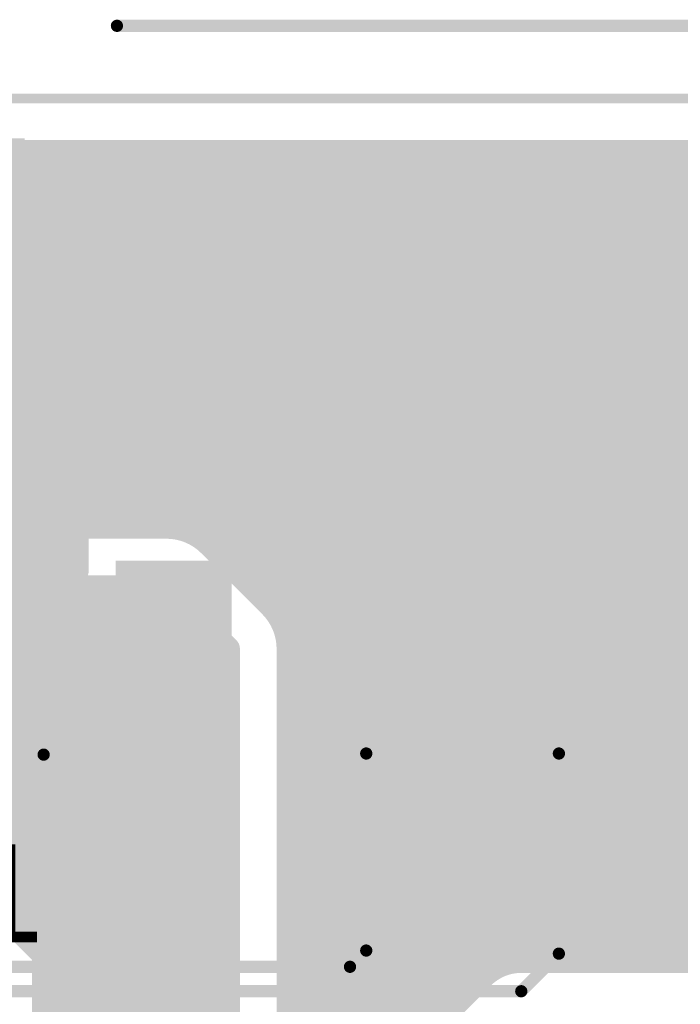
# Model space of a CAD drawing. Extents: x 9.47 to 11.2, y 3.36 to 4.75.
# Tile 46 of 50: x 10.41 to 10.68, y 4.34 to 4.74. Entities that reach past the tile are written whole.
import ezdxf

# ---------------------------------------------------------------- set-up
doc = ezdxf.new("R2010")
doc.units = 0
doc.layers.get('0').update_dxf_attribs({"linetype": 'CONTINUOUS'})
for name, color, linetype in [('BOTTOMLAYER', 5, 'CONTINUOUS'), ('BOTTOMSOLDER', 6, 'CONTINUOUS'), ('KEEPOUTLAYER', 6, 'CONTINUOUS'), ('MECHANICAL1', 6, 'CONTINUOUS'), ('TOPLAYER', 1, 'CONTINUOUS'), ('TOPOVERLAY', 2, 'CONTINUOUS'), ('TOPPASTE', 8, 'CONTINUOUS'), ('TOPSOLDER', 216, 'CONTINUOUS')]:
    doc.layers.add(name, color=color, linetype=linetype)

# ---------------------------------------------------------------- blocks, each defined once
blk = doc.blocks.new('PH2_0_6P_10')
at = {"layer": 'TOPLAYER'}
for points in [[(-0.216789, -0.192613), (-0.177419, -0.192613), (-0.216789, -0.043007), (-0.177419, -0.043007)], [(-0.138049, -0.192613), (-0.098679, -0.192613), (-0.138049, -0.043007), (-0.098679, -0.043007)], [(-0.059309, -0.192613), (-0.019939, -0.192613), (-0.059309, -0.043007), (-0.019939, -0.043007)]]:
    blk.add_solid(points, dxfattribs=at)
at = {"layer": 'TOPOVERLAY', "const_width": 0.005}
for points in [[(-0.220254, 0.17969), (0.219746, 0.17969)], [(-0.315215, -0.118265), (-0.250215, -0.118265)]]:
    blk.add_lwpolyline(points, dxfattribs=at)
at = {"layer": 'TOPOVERLAY', "const_width": 0.0025}
for points in [[(-0.221504, 0.17969, 1), (-0.219004, 0.17969, 1)], [(-0.251465, -0.118265, 1), (-0.248965, -0.118265, 1)]]:
    blk.add_lwpolyline(points, format="xyb", close=True, dxfattribs=at)
at = {"layer": 'TOPPASTE'}
for points in [[(-0.216789, -0.192613), (-0.177419, -0.192613), (-0.216789, -0.043007), (-0.177419, -0.043007)], [(-0.138049, -0.192613), (-0.098679, -0.192613), (-0.138049, -0.043007), (-0.098679, -0.043007)], [(-0.059309, -0.192613), (-0.019939, -0.192613), (-0.059309, -0.043007), (-0.019939, -0.043007)]]:
    blk.add_solid(points, dxfattribs=at)
at = {"layer": 'TOPSOLDER'}
for points in [[(-0.324993, 0.02569), (-0.257938, 0.02569), (-0.324993, 0.13369), (-0.257938, 0.13369)], [(-0.220789, -0.196613), (-0.173419, -0.196613), (-0.220789, -0.039007), (-0.173419, -0.039007)], [(-0.142049, -0.196613), (-0.094679, -0.196613), (-0.142049, -0.039007), (-0.094679, -0.039007)], [(-0.063309, -0.196613), (-0.015939, -0.196613), (-0.063309, -0.039007), (-0.015939, -0.039007)]]:
    blk.add_solid(points, dxfattribs=at)

msp = doc.modelspace()

# ---------------------------------------------------------------- linework, layer by layer
at = {"layer": 'BOTTOMLAYER', "const_width": 0.01}
for points in [[(9.497, 4.688), (11.178, 4.688)], [(10.41, 4.535), (10.41, 4.688)], [(10.42, 4.535), (10.42, 4.688)], [(10.43, 4.535), (10.43, 4.688)], [(10.44, 4.535), (10.44, 4.688)], [(10.45, 4.535), (10.45, 4.688)], [(10.46, 4.535), (10.46, 4.688)], [(10.47, 4.535), (10.47, 4.688)], [(10.48, 4.534495), (10.48, 4.688)], [(10.49, 4.53), (10.49, 4.688)], [(10.5, 4.520355), (10.5, 4.688)], [(10.51, 4.510355), (10.51, 4.688)], [(10.52, 4.5), (10.52, 4.688)], [(10.53, 4.290355), (10.53, 4.688)], [(10.54, 4.285), (10.54, 4.688)], [(10.55, 4.306583), (10.55, 4.688)], [(10.56, 4.315981), (10.56, 4.688)], [(10.57, 4.31958), (10.57, 4.688)], [(10.58, 4.32682), (10.58, 4.688)], [(10.59, 4.33682), (10.59, 4.688)], [(10.6, 4.34682), (10.6, 4.688)], [(10.61, 4.355156), (10.61, 4.688)], [(10.62, 4.3575), (10.62, 4.688)], [(10.63, 4.3575), (10.63, 4.688)], [(10.64, 4.3575), (10.64, 4.688)], [(10.65, 4.3575), (10.65, 4.688)], [(10.66, 4.3575), (10.66, 4.688)], [(10.67, 4.3575), (10.67, 4.688)], [(10.68, 4.3575), (10.68, 4.688)], [(10.69, 4.3575), (10.69, 4.688)], [(9.497, 4.68), (11.178, 4.68)], [(9.497, 4.67), (11.178, 4.67)], [(9.497, 4.66), (11.05, 4.66)], [(9.497, 4.65), (11.02, 4.65)], [(9.497, 4.64), (11.01, 4.64)], [(9.497, 4.63), (11.004174, 4.63)], [(9.497, 4.62), (11.00101, 4.62)], [(9.497, 4.61), (11, 4.61)], [(9.497, 4.6), (11.00101, 4.6)], [(9.497, 4.59), (11.004174, 4.59)], [(9.497, 4.58), (11.009692, 4.58)], [(9.497, 4.57), (10.99818, 4.57)], [(9.497, 4.56), (10.98818, 4.56)], [(9.497, 4.55), (10.97818, 4.55)], [(9.497, 4.54), (10.96818, 4.54)], [(10.4, 4.535), (10.475, 4.535)], [(10.49, 4.53), (10.958229, 4.53)], [(10.492678, 4.527678), (10.517678, 4.502678)], [(10.500355, 4.52), (10.953063, 4.52)], [(10.4, 4.51), (10.475, 4.51)], [(10.41, 4.375), (10.41, 4.51)], [(10.42, 4.365), (10.42, 4.51)], [(10.43, 4.295), (10.43, 4.51)], [(10.44, 4.1575), (10.44, 4.51)], [(10.45, 4.1575), (10.45, 4.51)], [(10.46, 4.1575), (10.46, 4.51)], [(10.47, 4.1575), (10.47, 4.51)], [(10.475, 4.51), (10.5, 4.485)], [(10.510355, 4.51), (10.9525, 4.51)], [(10.48, 4.1575), (10.48, 4.505)], [(10.4, 4.5), (10.485, 4.5)], [(10.52, 4.5), (10.9525, 4.5)], [(10.49, 4.1575), (10.49, 4.495)], [(10.4, 4.49), (10.495, 4.49)], [(10.524495, 4.49), (10.9525, 4.49)], [(10.5, 4.285), (10.5, 4.485)], [(10.525, 4.295355), (10.525, 4.485)], [(10.4, 4.48), (10.5, 4.48)], [(10.525, 4.48), (10.9525, 4.48)], [(10.4, 4.47), (10.5, 4.47)], [(10.525, 4.47), (10.9525, 4.47)], [(10.4, 4.46), (10.5, 4.46)], [(10.525, 4.46), (10.9525, 4.46)], [(10.4, 4.45), (10.5, 4.45)], [(10.525, 4.45), (10.9525, 4.45)], [(10.4, 4.44), (10.5, 4.44)], [(10.525, 4.44), (10.9525, 4.44)], [(10.4, 4.43), (10.5, 4.43)], [(10.525, 4.43), (10.9525, 4.43)], [(10.4, 4.42), (10.5, 4.42)], [(10.525, 4.42), (10.9525, 4.42)], [(10.4, 4.41), (10.5, 4.41)], [(10.525, 4.41), (10.94318, 4.41)], [(10.4, 4.4), (10.5, 4.4)], [(10.525, 4.4), (10.93318, 4.4)], [(10.4, 4.39), (10.5, 4.39)], [(10.525, 4.39), (10.92318, 4.39)], [(10.4, 4.385), (10.425, 4.36)], [(10.405, 4.38), (10.5, 4.38)], [(10.525, 4.38), (10.91318, 4.38)], [(10.415, 4.37), (10.5, 4.37)], [(10.525, 4.37), (10.90318, 4.37)], [(10.425, 4.36), (10.5, 4.36)], [(10.425, 4.311583), (10.425, 4.36)], [(10.525, 4.36), (10.89318, 4.36)], [(10.62, 4.3575), (10.89068, 4.3575)], [(10.573121, 4.319941), (10.604081, 4.350901)], [(10.425, 4.35), (10.5, 4.35)], [(10.525, 4.35), (10.60318, 4.35)], [(10.425, 4.34), (10.5, 4.34)], [(10.525, 4.34), (10.59318, 4.34)]]:
    msp.add_lwpolyline(points, dxfattribs=at)
at = {"layer": 'BOTTOMLAYER', "const_width": 0.005}
for points in [[(10.4075, 4.688, 1), (10.4125, 4.688, 1)], [(10.4175, 4.688, 1), (10.4225, 4.688, 1)], [(10.4275, 4.688, 1), (10.4325, 4.688, 1)], [(10.4375, 4.688, 1), (10.4425, 4.688, 1)], [(10.4475, 4.688, 1), (10.4525, 4.688, 1)], [(10.4575, 4.688, 1), (10.4625, 4.688, 1)], [(10.4675, 4.688, 1), (10.4725, 4.688, 1)], [(10.4775, 4.688, 1), (10.4825, 4.688, 1)], [(10.4875, 4.688, 1), (10.4925, 4.688, 1)], [(10.4975, 4.688, 1), (10.5025, 4.688, 1)], [(10.5075, 4.688, 1), (10.5125, 4.688, 1)], [(10.5175, 4.688, 1), (10.5225, 4.688, 1)], [(10.5275, 4.688, 1), (10.5325, 4.688, 1)], [(10.5375, 4.688, 1), (10.5425, 4.688, 1)], [(10.5475, 4.688, 1), (10.5525, 4.688, 1)], [(10.5575, 4.688, 1), (10.5625, 4.688, 1)], [(10.5675, 4.688, 1), (10.5725, 4.688, 1)], [(10.5775, 4.688, 1), (10.5825, 4.688, 1)], [(10.5875, 4.688, 1), (10.5925, 4.688, 1)], [(10.5975, 4.688, 1), (10.6025, 4.688, 1)], [(10.6075, 4.688, 1), (10.6125, 4.688, 1)], [(10.6175, 4.688, 1), (10.6225, 4.688, 1)], [(10.6275, 4.688, 1), (10.6325, 4.688, 1)], [(10.6375, 4.688, 1), (10.6425, 4.688, 1)], [(10.6475, 4.688, 1), (10.6525, 4.688, 1)], [(10.6575, 4.688, 1), (10.6625, 4.688, 1)], [(10.6675, 4.688, 1), (10.6725, 4.688, 1)], [(10.6775, 4.688, 1), (10.6825, 4.688, 1)], [(10.4075, 4.535, 1), (10.4125, 4.535, 1)], [(10.4175, 4.535, 1), (10.4225, 4.535, 1)], [(10.4275, 4.535, 1), (10.4325, 4.535, 1)], [(10.4375, 4.535, 1), (10.4425, 4.535, 1)], [(10.4475, 4.535, 1), (10.4525, 4.535, 1)], [(10.4575, 4.535, 1), (10.4625, 4.535, 1)], [(10.4675, 4.535, 1), (10.4725, 4.535, 1)], [(10.4725, 4.535, 1), (10.4775, 4.535, 1)], [(10.4725, 4.535, 1), (10.4775, 4.535, 1)], [(10.4725, 4.535, 1), (10.4775, 4.535, 1)], [(10.4775, 4.534495, 1), (10.4825, 4.534495, 1)], [(10.4875, 4.53, 1), (10.4925, 4.53, 1)], [(10.4875, 4.53, 1), (10.4925, 4.53, 1)], [(10.490178, 4.527678, 1), (10.495178, 4.527678, 1)], [(10.490178, 4.527678, 1), (10.495178, 4.527678, 1)], [(10.490178, 4.527678, 1), (10.495178, 4.527678, 1)], [(10.4975, 4.520355, 1), (10.5025, 4.520355, 1)], [(10.497855, 4.52, 1), (10.502855, 4.52, 1)], [(10.4075, 4.51, 1), (10.4125, 4.51, 1)], [(10.4175, 4.51, 1), (10.4225, 4.51, 1)], [(10.4275, 4.51, 1), (10.4325, 4.51, 1)], [(10.4375, 4.51, 1), (10.4425, 4.51, 1)], [(10.4475, 4.51, 1), (10.4525, 4.51, 1)], [(10.4575, 4.51, 1), (10.4625, 4.51, 1)], [(10.4675, 4.51, 1), (10.4725, 4.51, 1)], [(10.4725, 4.51, 1), (10.4775, 4.51, 1)], [(10.4725, 4.51, 1), (10.4775, 4.51, 1)], [(10.5075, 4.510355, 1), (10.5125, 4.510355, 1)], [(10.507855, 4.51, 1), (10.512855, 4.51, 1)], [(10.4775, 4.505, 1), (10.4825, 4.505, 1)], [(10.4825, 4.5, 1), (10.4875, 4.5, 1)], [(10.515178, 4.502678, 1), (10.520178, 4.502678, 1)], [(10.515178, 4.502678, 1), (10.520178, 4.502678, 1)], [(10.515178, 4.502678, 1), (10.520178, 4.502678, 1)], [(10.5175, 4.5, 1), (10.5225, 4.5, 1)], [(10.5175, 4.5, 1), (10.5225, 4.5, 1)], [(10.4875, 4.495, 1), (10.4925, 4.495, 1)], [(10.4925, 4.49, 1), (10.4975, 4.49, 1)], [(10.521995, 4.49, 1), (10.526995, 4.49, 1)], [(10.4975, 4.485, 1), (10.5025, 4.485, 1)], [(10.4975, 4.485, 1), (10.5025, 4.485, 1)], [(10.5225, 4.485, 1), (10.5275, 4.485, 1)], [(10.5225, 4.485, 1), (10.5275, 4.485, 1)], [(10.5225, 4.485, 1), (10.5275, 4.485, 1)], [(10.4975, 4.48, 1), (10.5025, 4.48, 1)], [(10.5225, 4.48, 1), (10.5275, 4.48, 1)], [(10.4975, 4.47, 1), (10.5025, 4.47, 1)], [(10.5225, 4.47, 1), (10.5275, 4.47, 1)], [(10.4975, 4.46, 1), (10.5025, 4.46, 1)], [(10.5225, 4.46, 1), (10.5275, 4.46, 1)], [(10.4975, 4.45, 1), (10.5025, 4.45, 1)], [(10.5225, 4.45, 1), (10.5275, 4.45, 1)], [(10.4975, 4.44, 1), (10.5025, 4.44, 1)], [(10.5225, 4.44, 1), (10.5275, 4.44, 1)], [(10.4975, 4.43, 1), (10.5025, 4.43, 1)], [(10.5225, 4.43, 1), (10.5275, 4.43, 1)], [(10.4975, 4.42, 1), (10.5025, 4.42, 1)], [(10.5225, 4.42, 1), (10.5275, 4.42, 1)], [(10.4975, 4.41, 1), (10.5025, 4.41, 1)], [(10.5225, 4.41, 1), (10.5275, 4.41, 1)], [(10.4975, 4.4, 1), (10.5025, 4.4, 1)], [(10.5225, 4.4, 1), (10.5275, 4.4, 1)], [(10.4975, 4.39, 1), (10.5025, 4.39, 1)], [(10.5225, 4.39, 1), (10.5275, 4.39, 1)], [(10.4975, 4.38, 1), (10.5025, 4.38, 1)], [(10.5225, 4.38, 1), (10.5275, 4.38, 1)], [(10.4075, 4.375, 1), (10.4125, 4.375, 1)], [(10.4125, 4.37, 1), (10.4175, 4.37, 1)], [(10.4975, 4.37, 1), (10.5025, 4.37, 1)], [(10.5225, 4.37, 1), (10.5275, 4.37, 1)], [(10.4175, 4.365, 1), (10.4225, 4.365, 1)], [(10.4225, 4.36, 1), (10.4275, 4.36, 1)], [(10.4225, 4.36, 1), (10.4275, 4.36, 1)], [(10.4225, 4.36, 1), (10.4275, 4.36, 1)], [(10.4975, 4.36, 1), (10.5025, 4.36, 1)], [(10.5225, 4.36, 1), (10.5275, 4.36, 1)], [(10.6075, 4.355156, 1), (10.6125, 4.355156, 1)], [(10.6175, 4.3575, 1), (10.6225, 4.3575, 1)], [(10.6175, 4.3575, 1), (10.6225, 4.3575, 1)], [(10.6175, 4.3575, 1), (10.6225, 4.3575, 1)], [(10.6175, 4.3575, 1), (10.6225, 4.3575, 1)], [(10.6275, 4.3575, 1), (10.6325, 4.3575, 1)], [(10.6375, 4.3575, 1), (10.6425, 4.3575, 1)], [(10.6475, 4.3575, 1), (10.6525, 4.3575, 1)], [(10.6575, 4.3575, 1), (10.6625, 4.3575, 1)], [(10.6675, 4.3575, 1), (10.6725, 4.3575, 1)], [(10.6775, 4.3575, 1), (10.6825, 4.3575, 1)], [(10.601581, 4.350901, 1), (10.606581, 4.350901, 1)], [(10.60159, 4.35091, 1), (10.60659, 4.35091, 1)], [(10.601599, 4.350919, 1), (10.606599, 4.350919, 1)], [(10.4225, 4.35, 1), (10.4275, 4.35, 1)], [(10.4975, 4.35, 1), (10.5025, 4.35, 1)], [(10.5225, 4.35, 1), (10.5275, 4.35, 1)], [(10.5975, 4.34682, 1), (10.6025, 4.34682, 1)], [(10.60068, 4.35, 1), (10.60568, 4.35, 1)], [(10.4225, 4.34, 1), (10.4275, 4.34, 1)], [(10.4975, 4.34, 1), (10.5025, 4.34, 1)], [(10.5225, 4.34, 1), (10.5275, 4.34, 1)], [(10.59068, 4.34, 1), (10.59568, 4.34, 1)], [(10.5875, 4.33682, 1), (10.5925, 4.33682, 1)]]:
    msp.add_lwpolyline(points, format="xyb", close=True, dxfattribs=at)
at = {"layer": 'BOTTOMLAYER', "const_width": 0.01}
for points in [[(10.475, 4.535, -0.198912), (10.492678, 4.527678)], [(10.475, 4.535, -0.198912), (10.492678, 4.527678)], [(10.517678, 4.502678, -0.198912), (10.525, 4.485)], [(10.517678, 4.502678, -0.198912), (10.525, 4.485)], [(10.60409, 4.35091, -0.198912), (10.62, 4.3575)], [(10.604099, 4.350919, -0.198764), (10.62, 4.3575)]]:
    msp.add_lwpolyline(points, format="xyb", dxfattribs=at)
at = {"layer": 'BOTTOMSOLDER', "const_width": 0.014}
for points in [[(10.443, 4.66, 1), (10.457, 4.66, 1)], [(10.593, 4.66, 1), (10.607, 4.66, 1)], [(10.443, 4.61, 1), (10.457, 4.61, 1)], [(10.593, 4.61, 1), (10.607, 4.61, 1)], [(10.443, 4.56, 1), (10.457, 4.56, 1)], [(10.593, 4.56, 1), (10.607, 4.56, 1)], [(10.418, 4.49, 1), (10.432, 4.49, 1)], [(10.418, 4.445, 1), (10.432, 4.445, 1)], [(10.418, 4.4, 1), (10.432, 4.4, 1)]]:
    msp.add_lwpolyline(points, format="xyb", close=True, dxfattribs=at)
at = {"layer": 'KEEPOUTLAYER', "const_width": 0.004}
msp.add_lwpolyline([(9.475, 4.71), (11.2, 4.71)], dxfattribs=at)
at = {"layer": 'MECHANICAL1', "const_width": 0.004}
msp.add_lwpolyline([(9.475, 4.71), (11.2, 4.71)], dxfattribs=at)
at = {"layer": 'TOPLAYER'}
for points, const_width in [([(10.433062, 4.688), (10.916684, 4.688)], 0.01), ([(10.433062, 4.56969), (10.433062, 4.688)], 0.01), ([(10.44, 4.536993), (10.44, 4.688)], 0.01), ([(10.45, 4.536993), (10.45, 4.688)], 0.01), ([(10.46, 4.536993), (10.46, 4.688)], 0.01), ([(10.47, 4.536993), (10.47, 4.688)], 0.01), ([(10.48, 4.536993), (10.48, 4.688)], 0.01), ([(10.49, 4.536993), (10.49, 4.688)], 0.01), ([(10.5, 4.536993), (10.5, 4.688)], 0.01), ([(10.51, 4.536993), (10.51, 4.688)], 0.01), ([(10.52, 4.536993), (10.52, 4.688)], 0.01), ([(10.53, 4.536993), (10.53, 4.688)], 0.01), ([(10.54, 4.536993), (10.54, 4.688)], 0.01), ([(10.55, 4.536993), (10.55, 4.688)], 0.01), ([(10.56, 4.536993), (10.56, 4.688)], 0.01), ([(10.57, 4.536993), (10.57, 4.688)], 0.01), ([(10.58, 4.536993), (10.58, 4.688)], 0.01), ([(10.59, 4.536993), (10.59, 4.688)], 0.01), ([(10.6, 4.536993), (10.6, 4.688)], 0.01), ([(10.61, 4.536993), (10.61, 4.688)], 0.01), ([(10.62, 4.536993), (10.62, 4.688)], 0.01), ([(10.63, 4.536993), (10.63, 4.688)], 0.01), ([(10.64, 4.536993), (10.64, 4.688)], 0.01), ([(10.65, 4.536993), (10.65, 4.688)], 0.01), ([(10.66, 4.536993), (10.66, 4.688)], 0.01), ([(10.67, 4.536993), (10.67, 4.688)], 0.01), ([(10.68, 4.536993), (10.68, 4.688)], 0.01), ([(10.69, 4.536993), (10.69, 4.688)], 0.01), ([(10.433062, 4.68), (10.916684, 4.68)], 0.01), ([(10.433062, 4.67), (10.916684, 4.67)], 0.01), ([(10.433062, 4.66), (10.916684, 4.66)], 0.01), ([(10.433062, 4.65), (10.916684, 4.65)], 0.01), ([(10.383534, 4.63969), (10.428062, 4.63969)], 0.01), ([(10.433062, 4.64), (10.916684, 4.64)], 0.01), ([(10.433062, 4.63), (10.916684, 4.63)], 0.01), ([(10.433062, 4.62), (10.916684, 4.62)], 0.01), ([(10.433062, 4.61), (10.916684, 4.61)], 0.01), ([(10.433062, 4.6), (10.916684, 4.6)], 0.01), ([(10.433062, 4.59), (10.916684, 4.59)], 0.01), ([(10.433062, 4.58), (10.916684, 4.58)], 0.01), ([(10.334007, 4.56969), (10.433062, 4.56969)], 0.01), ([(10.41, 4.515981), (10.41, 4.56969)], 0.01), ([(10.42, 4.51958), (10.42, 4.56969)], 0.01), ([(10.43, 4.51958), (10.43, 4.56969)], 0.01), ([(10.433062, 4.57), (10.916684, 4.57)], 0.01), ([(9.583417, 4.56), (10.95, 4.56)], 0.01), ([(10.13682, 4.55), (10.95, 4.55)], 0.01), ([(10.14682, 4.54), (10.95, 4.54)], 0.01), ([(10.438211, 4.536993), (10.516951, 4.536993)], 0.01), ([(10.438211, 4.516935), (10.438211, 4.536993)], 0.01), ([(10.517581, 4.536993), (10.595691, 4.536993)], 0.01), ([(10.596321, 4.536993), (10.674431, 4.536993)], 0.01), ([(10.675061, 4.536993), (10.753171, 4.536993)], 0.01), ([(10.215276, 4.53), (10.438211, 4.53)], 0.01), ([(10.215276, 4.52), (10.425, 4.52)], 0.01), ([(10.425, 4.52), (10.438211, 4.52)], 0.01), ([(10.425, 4.49), (10.48, 4.49)], 0.008), ([(10.425, 4.445), (10.42781, 4.44219)], 0.008), ([(10.425, 4.445), (10.475086, 4.445)], 0.008), ([(10.556636, 4.361636), (10.556636, 4.44219)], 0.005), ([(10.635376, 4.360376), (10.635376, 4.44219)], 0.005), ([(10.425, 4.4), (10.48, 4.4)], 0.008), ([(10.55, 4.355), (10.556636, 4.361636)], 0.005), ([(10.62, 4.345), (10.635376, 4.360376)], 0.005), ([(10.22, 4.355), (10.55, 4.355)], 0.005), ([(10.235, 4.345), (10.62, 4.345)], 0.005)]:
    msp.add_lwpolyline(points, dxfattribs=dict(at, const_width=const_width))
for points, const_width in [([(10.430562, 4.688, 1), (10.435562, 4.688, 1)], 0.005), ([(10.430562, 4.688, 1), (10.435562, 4.688, 1)], 0.005), ([(10.4375, 4.688, 1), (10.4425, 4.688, 1)], 0.005), ([(10.4475, 4.688, 1), (10.4525, 4.688, 1)], 0.005), ([(10.4575, 4.688, 1), (10.4625, 4.688, 1)], 0.005), ([(10.4675, 4.688, 1), (10.4725, 4.688, 1)], 0.005), ([(10.4775, 4.688, 1), (10.4825, 4.688, 1)], 0.005), ([(10.4875, 4.688, 1), (10.4925, 4.688, 1)], 0.005), ([(10.4975, 4.688, 1), (10.5025, 4.688, 1)], 0.005), ([(10.5075, 4.688, 1), (10.5125, 4.688, 1)], 0.005), ([(10.5175, 4.688, 1), (10.5225, 4.688, 1)], 0.005), ([(10.5275, 4.688, 1), (10.5325, 4.688, 1)], 0.005), ([(10.5375, 4.688, 1), (10.5425, 4.688, 1)], 0.005), ([(10.5475, 4.688, 1), (10.5525, 4.688, 1)], 0.005), ([(10.5575, 4.688, 1), (10.5625, 4.688, 1)], 0.005), ([(10.5675, 4.688, 1), (10.5725, 4.688, 1)], 0.005), ([(10.5775, 4.688, 1), (10.5825, 4.688, 1)], 0.005), ([(10.5875, 4.688, 1), (10.5925, 4.688, 1)], 0.005), ([(10.5975, 4.688, 1), (10.6025, 4.688, 1)], 0.005), ([(10.6075, 4.688, 1), (10.6125, 4.688, 1)], 0.005), ([(10.6175, 4.688, 1), (10.6225, 4.688, 1)], 0.005), ([(10.6275, 4.688, 1), (10.6325, 4.688, 1)], 0.005), ([(10.6375, 4.688, 1), (10.6425, 4.688, 1)], 0.005), ([(10.6475, 4.688, 1), (10.6525, 4.688, 1)], 0.005), ([(10.6575, 4.688, 1), (10.6625, 4.688, 1)], 0.005), ([(10.6675, 4.688, 1), (10.6725, 4.688, 1)], 0.005), ([(10.6775, 4.688, 1), (10.6825, 4.688, 1)], 0.005), ([(10.430562, 4.68, 1), (10.435562, 4.68, 1)], 0.005), ([(10.430562, 4.67, 1), (10.435562, 4.67, 1)], 0.005), ([(10.430562, 4.66, 1), (10.435562, 4.66, 1)], 0.005), ([(10.430562, 4.65, 1), (10.435562, 4.65, 1)], 0.005), ([(10.425562, 4.63969, 1), (10.430562, 4.63969, 1)], 0.005), ([(10.430562, 4.64, 1), (10.435562, 4.64, 1)], 0.005), ([(10.430562, 4.63, 1), (10.435562, 4.63, 1)], 0.005), ([(10.430562, 4.62, 1), (10.435562, 4.62, 1)], 0.005), ([(10.430562, 4.61, 1), (10.435562, 4.61, 1)], 0.005), ([(10.430562, 4.6, 1), (10.435562, 4.6, 1)], 0.005), ([(10.430562, 4.59, 1), (10.435562, 4.59, 1)], 0.005), ([(10.430562, 4.58, 1), (10.435562, 4.58, 1)], 0.005), ([(10.4075, 4.56969, 1), (10.4125, 4.56969, 1)], 0.005), ([(10.4175, 4.56969, 1), (10.4225, 4.56969, 1)], 0.005), ([(10.4275, 4.56969, 1), (10.4325, 4.56969, 1)], 0.005), ([(10.430562, 4.57, 1), (10.435562, 4.57, 1)], 0.005), ([(10.430562, 4.56969, 1), (10.435562, 4.56969, 1)], 0.005), ([(10.430562, 4.56969, 1), (10.435562, 4.56969, 1)], 0.005), ([(10.435711, 4.536993, 1), (10.440711, 4.536993, 1)], 0.005), ([(10.435711, 4.536993, 1), (10.440711, 4.536993, 1)], 0.005), ([(10.4375, 4.536993, 1), (10.4425, 4.536993, 1)], 0.005), ([(10.4475, 4.536993, 1), (10.4525, 4.536993, 1)], 0.005), ([(10.4575, 4.536993, 1), (10.4625, 4.536993, 1)], 0.005), ([(10.4675, 4.536993, 1), (10.4725, 4.536993, 1)], 0.005), ([(10.4775, 4.536993, 1), (10.4825, 4.536993, 1)], 0.005), ([(10.4875, 4.536993, 1), (10.4925, 4.536993, 1)], 0.005), ([(10.4975, 4.536993, 1), (10.5025, 4.536993, 1)], 0.005), ([(10.5075, 4.536993, 1), (10.5125, 4.536993, 1)], 0.005), ([(10.514451, 4.536993, 1), (10.519451, 4.536993, 1)], 0.005), ([(10.515081, 4.536993, 1), (10.520081, 4.536993, 1)], 0.005), ([(10.5175, 4.536993, 1), (10.5225, 4.536993, 1)], 0.005), ([(10.5275, 4.536993, 1), (10.5325, 4.536993, 1)], 0.005), ([(10.5375, 4.536993, 1), (10.5425, 4.536993, 1)], 0.005), ([(10.5475, 4.536993, 1), (10.5525, 4.536993, 1)], 0.005), ([(10.5575, 4.536993, 1), (10.5625, 4.536993, 1)], 0.005), ([(10.5675, 4.536993, 1), (10.5725, 4.536993, 1)], 0.005), ([(10.5775, 4.536993, 1), (10.5825, 4.536993, 1)], 0.005), ([(10.5875, 4.536993, 1), (10.5925, 4.536993, 1)], 0.005), ([(10.593191, 4.536993, 1), (10.598191, 4.536993, 1)], 0.005), ([(10.593821, 4.536993, 1), (10.598821, 4.536993, 1)], 0.005), ([(10.5975, 4.536993, 1), (10.6025, 4.536993, 1)], 0.005), ([(10.6075, 4.536993, 1), (10.6125, 4.536993, 1)], 0.005), ([(10.6175, 4.536993, 1), (10.6225, 4.536993, 1)], 0.005), ([(10.6275, 4.536993, 1), (10.6325, 4.536993, 1)], 0.005), ([(10.6375, 4.536993, 1), (10.6425, 4.536993, 1)], 0.005), ([(10.6475, 4.536993, 1), (10.6525, 4.536993, 1)], 0.005), ([(10.6575, 4.536993, 1), (10.6625, 4.536993, 1)], 0.005), ([(10.6675, 4.536993, 1), (10.6725, 4.536993, 1)], 0.005), ([(10.671931, 4.536993, 1), (10.676931, 4.536993, 1)], 0.005), ([(10.672561, 4.536993, 1), (10.677561, 4.536993, 1)], 0.005), ([(10.6775, 4.536993, 1), (10.6825, 4.536993, 1)], 0.005), ([(10.435711, 4.53, 1), (10.440711, 4.53, 1)], 0.005), ([(10.4175, 4.51958, 1), (10.4225, 4.51958, 1)], 0.005), ([(10.4225, 4.52, 1), (10.4275, 4.52, 1)], 0.005), ([(10.4225, 4.52, 1), (10.4275, 4.52, 1)], 0.005), ([(10.4275, 4.51958, 1), (10.4325, 4.51958, 1)], 0.005), ([(10.435711, 4.52, 1), (10.440711, 4.52, 1)], 0.005), ([(10.4075, 4.515981, 1), (10.4125, 4.515981, 1)], 0.005), ([(10.435711, 4.516935, 1), (10.440711, 4.516935, 1)], 0.005), ([(10.435711, 4.516935, 1), (10.440711, 4.516935, 1)], 0.005), ([(10.423, 4.49, 1), (10.427, 4.49, 1)], 0.004), ([(10.478, 4.49, 1), (10.482, 4.49, 1)], 0.004), ([(10.423, 4.445, 1), (10.427, 4.445, 1)], 0.004), ([(10.423, 4.445, 1), (10.427, 4.445, 1)], 0.004), ([(10.473086, 4.445, 1), (10.477086, 4.445, 1)], 0.004), ([(10.42581, 4.44219, 1), (10.42981, 4.44219, 1)], 0.004), ([(10.555386, 4.44219, 1), (10.557886, 4.44219, 1)], 0.0025), ([(10.634126, 4.44219, 1), (10.636626, 4.44219, 1)], 0.0025), ([(10.423, 4.4, 1), (10.427, 4.4, 1)], 0.004), ([(10.478, 4.4, 1), (10.482, 4.4, 1)], 0.004), ([(10.555386, 4.361636, 1), (10.557886, 4.361636, 1)], 0.0025), ([(10.555386, 4.361636, 1), (10.557886, 4.361636, 1)], 0.0025), ([(10.634126, 4.360376, 1), (10.636626, 4.360376, 1)], 0.0025), ([(10.634126, 4.360376, 1), (10.636626, 4.360376, 1)], 0.0025), ([(10.54875, 4.355, 1), (10.55125, 4.355, 1)], 0.0025), ([(10.54875, 4.355, 1), (10.55125, 4.355, 1)], 0.0025), ([(10.61875, 4.345, 1), (10.62125, 4.345, 1)], 0.0025), ([(10.61875, 4.345, 1), (10.62125, 4.345, 1)], 0.0025)]:
    msp.add_lwpolyline(points, format="xyb", close=True, dxfattribs=dict(at, const_width=const_width))
at = {"layer": 'TOPLAYER', "const_width": 0.01}
msp.add_lwpolyline([(10.405157, 4.4675, -0.874793), (10.438211, 4.516935)], format="xyb", dxfattribs=at)
at = {"layer": 'TOPSOLDER', "const_width": 0.014}
for points in [[(10.443, 4.66, 1), (10.457, 4.66, 1)], [(10.593, 4.66, 1), (10.607, 4.66, 1)], [(10.443, 4.61, 1), (10.457, 4.61, 1)], [(10.593, 4.61, 1), (10.607, 4.61, 1)], [(10.443, 4.56, 1), (10.457, 4.56, 1)], [(10.593, 4.56, 1), (10.607, 4.56, 1)], [(10.418, 4.49, 1), (10.432, 4.49, 1)], [(10.418, 4.445, 1), (10.432, 4.445, 1)], [(10.418, 4.4, 1), (10.432, 4.4, 1)]]:
    msp.add_lwpolyline(points, format="xyb", close=True, dxfattribs=at)

# ---------------------------------------------------------------- block references
at = {"rotation": 360}
msp.add_blockref('PH2_0_6P_10', (10.675, 4.56), dxfattribs=at)

# ---------------------------------------------------------------- texts
at = {"layer": 'TOPOVERLAY'}
msp.add_text('1', height=0.04, dxfattribs=at).set_placement((10.395, 4.365))

doc.saveas('drawing.dxf')
